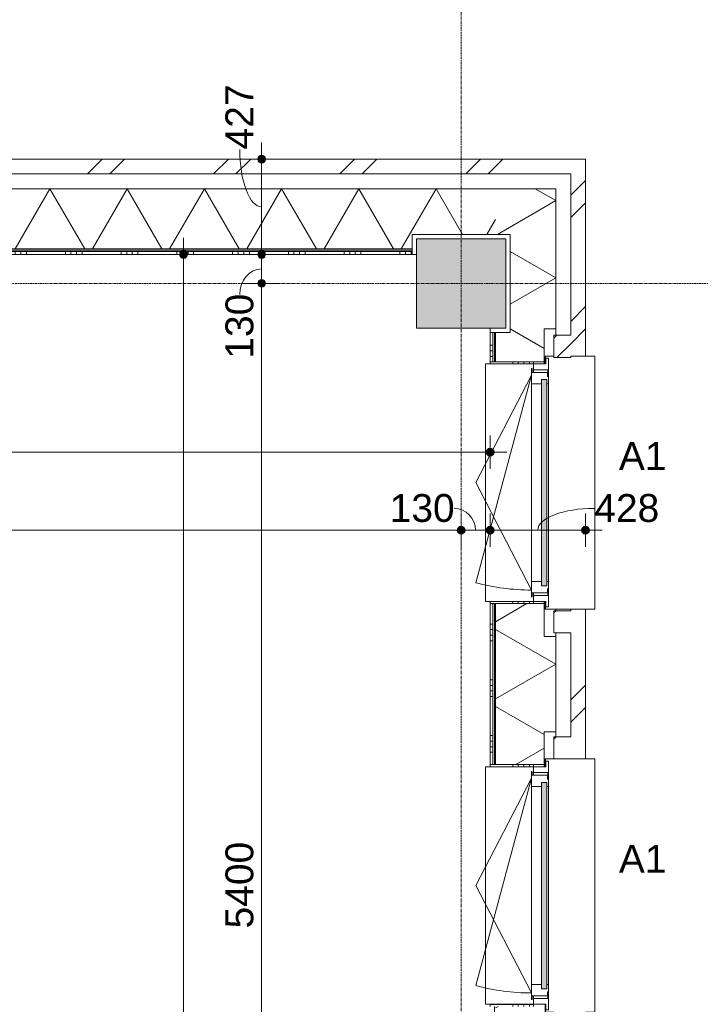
# Model space of a CAD drawing. Header units: millimetres. Extents: x 23523 to 72739, y 19604 to 59318.
# Tile 42 of 44: x 62848 to 65900, y 45367 to 49782. Entities that reach past the tile are written whole.
import ezdxf

# ---------------------------------------------------------------- set-up
doc = ezdxf.new("R2010")
doc.units = ezdxf.units.MM
doc.linetypes.add('stramien', pattern=[22.225, 12.7, -3.175, 3.175, -3.175])
doc.layers.add('00_Algemeen', color=7, linetype='Continuous', lineweight=9, true_color=0x00a600)
for name, color, linetype, lineweight in [('00_Algemeen-50', 7, 'Continuous', 9), ('05_Bouwplaatsvoorzieningen', 7, 'Continuous', 9), ('22_Metselwerk', 7, 'Continuous', 18), ('25_Metaalconstructiewerk', 7, 'Continuous', 9), ('30_Kozijnen-ramen-deuren', 7, 'Continuous', 9), ('42_Dekvloeren en vloersystemen', 7, 'Continuous', 9)]:
    doc.layers.add(name, color=color, linetype=linetype, lineweight=lineweight)
doc.styles.add('Arial', font='arial.ttf', dxfattribs={"height": 125})
doc.dimstyles.new('00_AEE_maatvoering_2_5mm', dxfattribs={"dimscale": 304.8, "dimtxt": 127.532425, "dimasz": 0.459318, "dimexe": 0.246063, "dimexo": 0.0625, "dimgap": 0, "dimtad": 1, "dimdec": 0, "dimzin": 0, "dimdsep": 46, "dimtxsty": 'Arial', "dimblk1": 'DOTSMALL', "dimblk2": 'DOTSMALL', "dimsah": 1, "dimcen": 0.09, "dimdle": 0.246063, "dimazin": 0, "dimtfac": 1, "dimtdec": 4, "dimtix": 1, "dimtmove": 0, "dimatfit": 3, "dimfxl": 0.246063, "dimfxlon": 1, "dimtvp": 1, "dimtolj": 1, "dimtzin": 0, "dimarcsym": 2})
doc.dimstyles.new('00_AEE_maatvoering_2_5mm_1', dxfattribs={"dimscale": 304.8, "dimtxt": 127.532425, "dimasz": 0.459318, "dimexe": 0.246063, "dimexo": 0.0625, "dimgap": 0, "dimtad": 1, "dimdec": 0, "dimzin": 0, "dimdsep": 46, "dimtxsty": 'Arial', "dimblk1": 'DOTSMALL', "dimblk2": 'DOTSMALL', "dimsah": 1, "dimcen": 0.09, "dimdle": 0.246063, "dimazin": 0, "dimtfac": 1, "dimtdec": 4, "dimtix": 1, "dimtmove": 1, "dimatfit": 3, "dimfxl": 0.246063, "dimfxlon": 1, "dimtvp": 1, "dimtolj": 1, "dimtzin": 0, "dimarcsym": 2})
pattern_1 = [(45, (-5172.46, -2e-13), (-282.8427, 282.8427), []), (45, (-5072.46, -3e-13), (-282.8427, 282.8427), [])]

# ---------------------------------------------------------------- blocks, each defined once
blk = doc.blocks.new('Direct Shape - 2410-10368 v1 - IFC-model constructie _zonder onderbouw_ _MM21228_-1202395-02 tweede verdieping - B')
at = {"layer": '25_Metaalconstructiewerk'}
blk.add_hatch(color=256, dxfattribs=at).paths.add_polyline_path([(200, -200), (200, 200), (-200, 200), (-200, -200)])
for p, q in [((200, 200), (-200, 200)), ((-200, 200), (-200, -200)), ((200, -200), (200, 200)), ((-200, -200), (200, -200))]:
    blk.add_line(p, q, dxfattribs=at)
blk = doc.blocks.new('Direct Shape - NLRS_28_SC_TLB_kolom vierkant prefab_gen_AT_kolom vierkant_gen_lxb 400x400_800324-1202436-02 tweede verdieping - B')
blk.add_blockref('Direct Shape - 2410-10368 v1 - IFC-model constructie _zonder onderbouw_ _MM21228_-1202395-02 tweede verdieping - B', (0, 0))
blk = doc.blocks.new('2410-10368 v1 - IFC-model constructie _zonder onderbouw_ _MM21228__ifc-1-02 tweede verdieping - B')
at = {"layer": '25_Metaalconstructiewerk', "lineweight": 9}
blk.add_blockref('Direct Shape - NLRS_28_SC_TLB_kolom vierkant prefab_gen_AT_kolom vierkant_gen_lxb 400x400_800324-1202436-02 tweede verdieping - B', (70200, 48600), dxfattribs=at)
blk = doc.blocks.new('31_AEE_kozijnen_KA1_CS77 - AEE_CS 77_Raam merk A1-V21-02 tweede verdieping - B')
at = {"layer": '30_Kozijnen-ramen-deuren', "true_color": 0xcccccc}
blk.add_hatch(color=254, dxfattribs=at).paths.add_polyline_path([(462.5, -207.3), (-462.5, -207.3), (-462.5, -231.3), (462.5, -231.3)])
at = {"layer": '30_Kozijnen-ramen-deuren'}
for p, q in [((-481.5, -199.5), (-557.5, -199.5)), ((-557.5, -199.5), (-557.5, -212.3)), ((-557.5, -212.3), (-532.5, -212.3)), ((-532.5, -212.3), (-532.5, -267.5)), ((-506.5, -203.3), (-481.5, -203.3)), ((-506.5, -267.5), (-506.5, -203.3)), ((-494.5, -203.8), (-494.5, -272.5)), ((-476.5, -203.8), (-494.5, -203.8)), ((-481.5, -199.5), (-476.5, -199.5)), ((-481.5, -203.3), (-481.5, -199.5)), ((-476.5, -203.3), (-481.5, -203.3)), ((-443.5, -199.5), (-476.5, -199.5)), ((-476.5, -199.5), (-476.5, -203.8)), ((-462.5, -231.3), (-462.5, -207.3)), ((-462.5, -231.3), (-462.5, -207.3)), ((-462.5, -207.3), (462.5, -207.3)), ((443.5, -199.5), (-443.5, -199.5)), ((-443.5, -207.3), (-443.5, -199.5)), ((443.5, -199.5), (443.5, -207.3)), ((476.5, -199.5), (443.5, -199.5)), ((462.5, -207.3), (462.5, -231.3)), ((462.5, -231.3), (462.5, -207.3)), ((476.5, -199.5), (481.5, -199.5)), ((476.5, -203.8), (476.5, -199.5)), ((481.5, -203.3), (476.5, -203.3)), ((494.5, -203.8), (476.5, -203.8)), ((481.5, -199.5), (481.5, -203.3)), ((557.5, -199.5), (481.5, -199.5)), ((481.5, -203.3), (506.5, -203.3)), ((494.5, -272.5), (494.5, -203.8)), ((506.5, -203.3), (506.5, -267.5)), ((532.5, -267.5), (532.5, -212.3)), ((532.5, -212.3), (557.5, -212.3)), ((557.5, -212.3), (557.5, -199.5)), ((462.5, -231.3), (-462.5, -231.3)), ((-443.5, -276.5), (-443.5, -231.3)), ((443.5, -231.3), (443.5, -276.5)), ((-532.5, -267.5), (-506.5, -267.5)), ((-494.5, -272.5), (-511.5, -272.5)), ((-511.5, -272.5), (-511.5, -276.5)), ((-511.5, -276.5), (-443.5, -276.5)), ((-494.5, -267.5), (-506.5, -267.5)), ((-481.5, -276.5), (0, -525.7)), ((-481.5, -276.5), (448.7, -525.7)), ((443.5, -276.5), (-443.5, -276.5)), ((0, -525.7), (481.5, -276.5)), ((443.5, -276.5), (511.5, -276.5)), ((506.5, -267.5), (494.5, -267.5)), ((511.5, -272.5), (494.5, -272.5)), ((506.5, -267.5), (532.5, -267.5)), ((511.5, -276.5), (511.5, -272.5))]:
    blk.add_line(p, q, dxfattribs=at)
blk.add_arc((-481.5, -276.5), 963, 345, 360, dxfattribs=at)
blk = doc.blocks.new('31_AEE_DAI_Dagkant_Interieur - Zonder Onderkant-V32-02 tweede verdieping - B')
at = {"layer": '05_Bouwplaatsvoorzieningen'}
h = blk.add_hatch(dxfattribs=at)
h.set_pattern_fill('FP_92', color=256, style=0, pattern_type=2)
h.set_pattern_definition([(180, (47706.5, -70691.5), (3e-14, -250), []), (180, (47706.5, -70666.5), (3e-14, -250), []), (180, (47706.5, -70641.5), (3e-14, -250), []), (180, (47706.5, -70616.5), (3e-14, -250), [])])
h.paths.add_polyline_path([(542.5, -267.5), (533, -267.5), (533, -461.5), (542.5, -461.5), (542.5, -338.9)])
h.paths.add_polyline_path([(-533, -267.5), (-542.5, -267.5), (-542.5, -461.5), (-533, -461.5), (-533, -338.9)])
for p, q in [((-533, -267.5), (-542.5, -267.5)), ((-533, -461.5), (-533, -267.5)), ((533, -267.5), (533, -461.5)), ((542.5, -267.5), (533, -267.5)), ((-542.5, -461.5), (-533, -461.5)), ((533, -461.5), (542.5, -461.5))]:
    blk.add_line(p, q, dxfattribs=at)
blk = doc.blocks.new('31_AEE_DAI_Dagkant_Interieur - Zonder Onderkant-V33-02 tweede verdieping - B')
at = {"layer": '05_Bouwplaatsvoorzieningen'}
h = blk.add_hatch(dxfattribs=at)
h.set_pattern_fill('FP_93', color=256, style=0, pattern_type=2)
h.set_pattern_definition([(180, (45900, -70691.5), (3e-14, -250), []), (180, (45900, -70666.5), (3e-14, -250), []), (180, (45900, -70641.5), (3e-14, -250), []), (180, (45900, -70616.5), (3e-14, -250), [])])
h.paths.add_polyline_path([(542.5, -267.5), (533, -267.5), (533, -461.5), (542.5, -461.5), (542.5, -338.9)])
h.paths.add_polyline_path([(-533, -267.5), (-542.5, -267.5), (-542.5, -461.5), (-533, -461.5), (-533, -338.9)])
for p, q in [((-533, -267.5), (-542.5, -267.5)), ((-533, -461.5), (-533, -267.5)), ((533, -267.5), (533, -461.5)), ((542.5, -267.5), (533, -267.5)), ((-542.5, -461.5), (-533, -461.5)), ((533, -461.5), (542.5, -461.5))]:
    blk.add_line(p, q, dxfattribs=at)
blk = doc.blocks.new('42_AEE_VE_vensterbank - Standaard-V25-02 tweede verdieping - B')
at = {"layer": '05_Bouwplaatsvoorzieningen'}
for p, q in [((-532.5, -482.5), (-532.5, -267.5)), ((532.5, -267.5), (532.5, -482.5)), ((-532.5, -482.5), (532.5, -482.5))]:
    blk.add_line(p, q, dxfattribs=at)
blk = doc.blocks.new('21_AEE_WA_lekdorpel - 21_AEE_WA_lekdorpel-V64-02 tweede verdieping - B')
at = {"layer": '05_Bouwplaatsvoorzieningen'}
for p, q in [((-567.5, -34), (-567.5, 8)), ((-567.5, 8), (567.5, 8)), ((567.5, 8), (567.5, -34)), ((-567.5, -213), (-567.5, -176)), ((567.5, -176), (567.5, -213)), ((-567.5, -215), (-567.5, -213)), ((-532.5, -213), (-567.5, -213)), ((-532.5, -215), (-567.5, -215)), ((567.5, -213), (532.5, -213)), ((567.5, -215), (532.5, -215)), ((567.5, -213), (567.5, -215))]:
    blk.add_line(p, q, dxfattribs=at)
blk = doc.blocks.new('21_AEE_WA_lekdorpel - 21_AEE_WA_lekdorpel-V66-02 tweede verdieping - B')
at = {"layer": '05_Bouwplaatsvoorzieningen'}
for p, q in [((-567.5, -34), (-567.5, 8)), ((-567.5, 8), (567.5, 8)), ((567.5, 8), (567.5, -34)), ((567.5, -100), (567.5, -213)), ((-567.5, -213), (-567.5, -176)), ((-567.5, -215), (-567.5, -213)), ((-532.5, -213), (-567.5, -213)), ((-532.5, -215), (-567.5, -215)), ((567.5, -213), (532.5, -213)), ((567.5, -215), (532.5, -215)), ((567.5, -213), (567.5, -215))]:
    blk.add_line(p, q, dxfattribs=at)
blk = doc.blocks.new('DIMBLOCK32-02 tweede verdieping - B')
at = {"layer": '00_Algemeen-50', "transparency": 16777216}
h = blk.add_hatch(color=256, dxfattribs=at)
edge = h.paths.add_edge_path()
edge.add_arc((59477.5, 47843.2), 17.5, 0, 360)
h = blk.add_hatch(color=256, dxfattribs=at)
edge = h.paths.add_edge_path()
edge.add_arc((64957.5, 47843.2), 17.5, 0, 360)
for p, q in [((59477.5, 47843.2), (59477.5, 47918.2)), ((64957.5, 47843.2), (64957.5, 47918.2)), ((59477.5, 47843.2), (65032.5, 47843.2)), ((59477.5, 47843.2), (59477.5, 47768.2)), ((64957.5, 47843.2), (64957.5, 47768.2))]:
    blk.add_line(p, q, dxfattribs=at)
for centre in [(59477.5, 47843.2), (64957.5, 47843.2)]:
    blk.add_circle(centre, 17.5, dxfattribs=at)
at = {"layer": '00_Algemeen-50', "color": 0, "transparency": 16777216, "insert": (62025.3, 48005.5), "char_height": 125, "width": 461.471, "attachment_point": 1, "line_spacing_factor": 0.941778, "style": 'Arial'}
blk.add_mtext('5480', dxfattribs=at)
blk = doc.blocks.new('_DotSmall')
at = {"color": 0, "linetype": 'ByBlock', "const_width": 0.5}
blk.add_lwpolyline([(-0.0625, 0, 1), (0.0625, 0, 1)], format="xyb", close=True, dxfattribs=at)
blk = doc.blocks.new('DIMBLOCK33-02 tweede verdieping - B')
at = {"layer": '00_Algemeen-50', "transparency": 16777216}
h = blk.add_hatch(color=256, dxfattribs=at)
edge = h.paths.add_edge_path()
edge.add_arc((63582.6, 48730), 17.5, 0, 360)
h = blk.add_hatch(color=256, dxfattribs=at)
edge = h.paths.add_edge_path()
edge.add_arc((63582.6, 37850), 17.5, 0, 360)
for p, q in [((63582.6, 48805), (63582.6, 37850)), ((63582.6, 48730), (63507.6, 48730)), ((63582.6, 48730), (63657.6, 48730)), ((63582.6, 37850), (63507.6, 37850)), ((63582.6, 37850), (63657.6, 37850))]:
    blk.add_line(p, q, dxfattribs=at)
for centre in [(63582.6, 48730), (63582.6, 37850)]:
    blk.add_circle(centre, 17.5, dxfattribs=at)
at = {"layer": '00_Algemeen-50', "color": 0, "transparency": 16777216, "insert": (63420.3, 43049.7), "char_height": 125, "width": 576.839, "attachment_point": 1, "rotation": 90, "line_spacing_factor": 0.941778, "style": 'Arial'}
blk.add_mtext('10880', dxfattribs=at)
blk = doc.blocks.new('DIMBLOCK137-02 tweede verdieping - B')
at = {"layer": '00_Algemeen-50', "transparency": 16777216}
h = blk.add_hatch(color=256, dxfattribs=at)
edge = h.paths.add_edge_path()
edge.add_arc((59477.5, 47493.2), 17.5, 0, 360)
h = blk.add_hatch(color=256, dxfattribs=at)
edge = h.paths.add_edge_path()
edge.add_arc((64827.5, 47493.2), 17.5, 0, 360)
for p, q in [((59477.5, 47493.2), (59477.5, 47568.2)), ((64827.5, 47493.2), (64827.5, 47568.2)), ((59477.5, 47493.2), (64827.5, 47493.2)), ((59477.5, 47493.2), (59477.5, 47418.2)), ((64827.5, 47493.2), (64827.5, 47418.2))]:
    blk.add_line(p, q, dxfattribs=at)
for centre in [(59477.5, 47493.2), (64827.5, 47493.2)]:
    blk.add_circle(centre, 17.5, dxfattribs=at)
at = {"layer": '00_Algemeen-50', "color": 0, "transparency": 16777216, "insert": (61960.3, 47655.5), "char_height": 125, "width": 461.471, "attachment_point": 1, "line_spacing_factor": 0.941778, "style": 'Arial'}
blk.add_mtext('5350', dxfattribs=at)
blk = doc.blocks.new('DIMBLOCK138-02 tweede verdieping - B')
at = {"layer": '00_Algemeen-50', "transparency": 16777216}
h = blk.add_hatch(color=256, dxfattribs=at)
edge = h.paths.add_edge_path()
edge.add_arc((64827.5, 47493.2), 17.5, 0, 360)
h = blk.add_hatch(color=256, dxfattribs=at)
edge = h.paths.add_edge_path()
edge.add_arc((64957.5, 47493.2), 17.5, 0, 360)
for p, q in [((64827.5, 47493.2), (64827.5, 47568.2)), ((64957.5, 47493.2), (64957.5, 47568.2)), ((64827.5, 47493.2), (64957.5, 47493.2)), ((64827.5, 47493.2), (64827.5, 47418.2)), ((64957.5, 47493.2), (64957.5, 47418.2))]:
    blk.add_line(p, q, dxfattribs=at)
for centre in [(64827.5, 47493.2), (64957.5, 47493.2)]:
    blk.add_circle(centre, 17.5, dxfattribs=at)
blk.add_ellipse((64795.6, 47493.2), major_axis=(0, 98.1), ratio=0.98871, start_param=4.712389, end_param=6.283185, dxfattribs=at)
at = {"layer": '00_Algemeen-50', "color": 0, "transparency": 16777216, "insert": (64507.1, 47655.5), "char_height": 125, "width": 346.103, "attachment_point": 1, "line_spacing_factor": 0.941778, "style": 'Arial'}
blk.add_mtext('130', dxfattribs=at)
blk = doc.blocks.new('DIMBLOCK139-02 tweede verdieping - B')
at = {"layer": '00_Algemeen-50', "transparency": 16777216}
h = blk.add_hatch(color=256, dxfattribs=at)
edge = h.paths.add_edge_path()
edge.add_arc((64957.5, 47493.2), 17.5, 0, 360)
h = blk.add_hatch(color=256, dxfattribs=at)
edge = h.paths.add_edge_path()
edge.add_arc((65385, 47493.2), 17.5, 0, 360)
for p, q in [((64957.5, 47493.2), (64957.5, 47568.2)), ((65385, 47493.2), (65385, 47568.2)), ((64957.5, 47493.2), (65460, 47493.2)), ((64957.5, 47493.2), (64957.5, 47418.2)), ((65385, 47493.2), (65385, 47418.2))]:
    blk.add_line(p, q, dxfattribs=at)
for centre in [(64957.5, 47493.2), (65385, 47493.2)]:
    blk.add_circle(centre, 17.5, dxfattribs=at)
blk.add_ellipse((65424.7, 47493.2), major_axis=(253.4, 0), ratio=0.387133, start_param=1.570796, end_param=3.141593, dxfattribs=at)
at = {"layer": '00_Algemeen-50', "color": 0, "transparency": 16777216, "insert": (65424.7, 47655.5), "char_height": 125, "width": 346.103, "attachment_point": 1, "line_spacing_factor": 0.941778, "style": 'Arial'}
blk.add_mtext('428', dxfattribs=at)
blk = doc.blocks.new('DIMBLOCK149-02 tweede verdieping - B')
at = {"layer": '00_Algemeen-50', "transparency": 16777216}
h = blk.add_hatch(color=256, dxfattribs=at)
edge = h.paths.add_edge_path()
edge.add_arc((63932.6, 48600), 17.5, 0, 360)
h = blk.add_hatch(color=256, dxfattribs=at)
edge = h.paths.add_edge_path()
edge.add_arc((63932.6, 43200), 17.5, 0, 360)
for p, q in [((63932.6, 48600), (63857.6, 48600)), ((63932.6, 43200), (63932.6, 48600)), ((63932.6, 48600), (64007.6, 48600)), ((63932.6, 43200), (63857.6, 43200)), ((63932.6, 43200), (64007.6, 43200))]:
    blk.add_line(p, q, dxfattribs=at)
for centre in [(63932.6, 48600), (63932.6, 43200)]:
    blk.add_circle(centre, 17.5, dxfattribs=at)
at = {"layer": '00_Algemeen-50', "color": 0, "transparency": 16777216, "insert": (63770.3, 45707.7), "char_height": 125, "width": 461.471, "attachment_point": 1, "rotation": 90, "line_spacing_factor": 0.941778, "style": 'Arial'}
blk.add_mtext('5400', dxfattribs=at)
blk = doc.blocks.new('DIMBLOCK150-02 tweede verdieping - B')
at = {"layer": '00_Algemeen-50', "transparency": 16777216}
h = blk.add_hatch(color=256, dxfattribs=at)
edge = h.paths.add_edge_path()
edge.add_arc((63932.6, 48730), 17.5, 0, 360)
h = blk.add_hatch(color=256, dxfattribs=at)
edge = h.paths.add_edge_path()
edge.add_arc((63932.6, 48600), 17.5, 0, 360)
for p, q in [((63932.6, 48730), (63857.6, 48730)), ((63932.6, 48600), (63932.6, 48730)), ((63932.6, 48730), (64007.6, 48730)), ((63932.6, 48600), (63857.6, 48600)), ((63932.6, 48600), (64007.6, 48600))]:
    blk.add_line(p, q, dxfattribs=at)
for centre in [(63932.6, 48730), (63932.6, 48600)]:
    blk.add_circle(centre, 17.5, dxfattribs=at)
blk.add_ellipse((63932.6, 48550.9), major_axis=(0, 114.1), ratio=0.859893, start_param=0, end_param=1.570796, dxfattribs=at)
at = {"layer": '00_Algemeen-50', "color": 0, "transparency": 16777216, "insert": (63770.3, 48262.5), "char_height": 125, "width": 346.103, "attachment_point": 1, "rotation": 90, "line_spacing_factor": 0.941778, "style": 'Arial'}
blk.add_mtext('130', dxfattribs=at)
blk = doc.blocks.new('DIMBLOCK151-02 tweede verdieping - B')
at = {"layer": '00_Algemeen-50', "transparency": 16777216}
h = blk.add_hatch(color=256, dxfattribs=at)
edge = h.paths.add_edge_path()
edge.add_arc((63932.6, 49157), 17.5, 0, 360)
h = blk.add_hatch(color=256, dxfattribs=at)
edge = h.paths.add_edge_path()
edge.add_arc((63932.6, 48730), 17.5, 0, 360)
for p, q in [((63932.6, 48730), (63932.6, 49232)), ((63932.6, 49157), (63857.6, 49157)), ((63932.6, 49157), (64007.6, 49157)), ((63932.6, 48730), (63857.6, 48730)), ((63932.6, 48730), (64007.6, 48730))]:
    blk.add_line(p, q, dxfattribs=at)
for centre in [(63932.6, 49157), (63932.6, 48730)]:
    blk.add_circle(centre, 17.5, dxfattribs=at)
blk.add_ellipse((63932.6, 49200.7), major_axis=(0, 257.2), ratio=0.381496, start_param=1.570796, end_param=3.141593, dxfattribs=at)
at = {"layer": '00_Algemeen-50', "color": 0, "transparency": 16777216, "insert": (63770.3, 49200.7), "char_height": 125, "width": 346.103, "attachment_point": 1, "rotation": 90, "line_spacing_factor": 0.941778, "style": 'Arial'}
blk.add_mtext('427', dxfattribs=at)

msp = doc.modelspace()

# ---------------------------------------------------------------- hatches: boundary and pattern name
at = {"layer": '22_Metselwerk', "lineweight": 9}
h = msp.add_hatch(dxfattribs=at)
h.set_pattern_fill('FP_81', color=256, angle=45, style=0, pattern_type=2)
h.set_pattern_definition([(45, (-5172.46, -1e-13), (-282.8427, 282.8427), []), (45, (-5072.46, -2e-13), (-282.8427, 282.8427), [])])
h.paths.add_polyline_path([(37941.2, 49091), (38160, 49091.5), (38160, 49157), (37935, 49157), (37935, 49091)])
h.paths.add_polyline_path([(39417.5, 49091), (39960, 49091.5), (39960, 49157), (39295, 49157), (39295, 49091.5), (39417.5, 49091.5)])
h.paths.add_polyline_path([(41217.5, 49091), (41760, 49091.5), (41760, 49157), (41095, 49157), (41095, 49091.5), (41217.5, 49091.5)])
h.paths.add_polyline_path([(43017.5, 49091), (43560, 49091.5), (43560, 49157), (42895, 49157), (42895, 49091.5), (43017.5, 49091.5)])
h.paths.add_polyline_path([(44817.5, 49091), (45360, 49091.5), (45360, 49157), (44695, 49157), (44695, 49091.5), (44817.5, 49091.5)])
h.paths.add_polyline_path([(46617.5, 49091), (47160, 49091.5), (47160, 49157), (46495, 49157), (46495, 49091.5), (46617.5, 49091.5)])
h.paths.add_polyline_path([(48417.5, 49091), (48960, 49091.5), (48960, 49157), (48295, 49157), (48295, 49091.5), (48417.5, 49091.5)])
h.paths.add_polyline_path([(50217.5, 49091), (50760, 49091.5), (50760, 49157), (50095, 49157), (50095, 49091.5), (50217.5, 49091.5)])
h.paths.add_polyline_path([(52017.5, 49091), (52560, 49091.5), (52560, 49157), (51895, 49157), (51895, 49091.5), (52017.5, 49091.5)])
h.paths.add_polyline_path([(53817.5, 49091), (54360, 49091.5), (54360, 49157), (53695, 49157), (53695, 49091.5), (53817.5, 49091.5)])
h.paths.add_polyline_path([(55617.5, 49091), (56160, 49091.5), (56160, 49157), (55495, 49157), (55495, 49091.5), (55617.5, 49091.5)])
h.paths.add_polyline_path([(57417.5, 49091), (57960, 49091.5), (57960, 49157), (57295, 49157), (57295, 49091.5), (57417.5, 49091.5)])
h.paths.add_polyline_path([(59217.5, 49091), (59760, 49091.5), (59760, 49157), (59095, 49157), (59095, 49091.5), (59217.5, 49091.5)])
h.paths.add_polyline_path([(61017.5, 49091), (65319, 49091), (65319, 49157), (60895, 49157), (60895, 49091.5), (61017.5, 49091.5)])
h = msp.add_hatch(dxfattribs=at)
h.set_pattern_fill('FP_77', color=256, angle=45, style=0, pattern_type=2)
h.set_pattern_definition(pattern_1)
h.paths.add_polyline_path([(65385, 26667.5), (65385, 27332.5), (65319, 27332.5), (65319, 26667.5)])
h.paths.add_polyline_path([(65385, 28467.5), (65385, 29132.5), (65319, 29132.5), (65319, 28467.5)])
h.paths.add_polyline_path([(65385, 30267.5), (65385, 30932.5), (65319, 30932.5), (65319, 30267.5)])
h.paths.add_polyline_path([(65385, 32067.5), (65385, 32732.5), (65319, 32732.5), (65319, 32067.5)])
h.paths.add_polyline_path([(65385, 33867.5), (65385, 34532.5), (65319, 34532.5), (65319, 33867.5)])
h.paths.add_polyline_path([(65385, 35667.5), (65385, 36332.5), (65319, 36332.5), (65319, 35667.5)])
h.paths.add_polyline_path([(65385, 37467.5), (65385, 38132.5), (65319, 38132.5), (65319, 37467.5)])
h.paths.add_polyline_path([(65385, 39267.5), (65385, 39932.5), (65319, 39932.5), (65319, 39267.5)])
h.paths.add_polyline_path([(65385, 41067.5), (65385, 41732.5), (65319, 41732.5), (65319, 41067.5)])
h.paths.add_polyline_path([(65385, 42867.5), (65385, 43532.5), (65319, 43532.5), (65319, 42867.5)])
h.paths.add_polyline_path([(65385, 44667.5), (65385, 45332.5), (65319, 45332.5), (65319, 44667.5)])
h.paths.add_polyline_path([(65385, 46467.5), (65385, 47139), (65319, 47139), (65319, 46467.5)])
h.paths.add_polyline_path([(65385, 48274), (65385, 49157), (65319, 49157), (65319, 48274)])
h = msp.add_hatch(dxfattribs=at)
h.set_pattern_fill('FP_78', color=256, angle=60, style=0, pattern_type=2)
h.set_pattern_definition([(240, (29727.54, 49024.5), (259.8076, -150), []), (300, (29727.54, 49024.5), (259.8076, 150), [])])
h.paths.add_polyline_path([(26462.7, 48754.5), (26897.5, 48754.5), (26897.5, 48820), (27157.5, 48820), (27157.5, 48754.5), (28587.5, 48754.5), (28587.5, 48820), (28839.9, 48820), (28839.9, 49024.5), (26462.7, 49024.5), (26462.7, 48885)])
h.paths.add_polyline_path([(28847.5, 48754.5), (28874.9, 48754.5), (28874.9, 48757.5), (28847.5, 48757.5)])
h.paths.add_polyline_path([(32114.9, 48754.5), (32297.5, 48754.5), (32297.5, 48820), (32557.5, 48820), (32557.5, 48754.5), (32774.5, 48754.5), (32774.5, 48757.5), (32739.5, 48757.5), (32739.5, 49024.5), (32150, 49024.5), (32150, 48757.5), (32114.9, 48757.5)])
h.paths.add_polyline_path([(34694.5, 48754.5), (34997.5, 48754.5), (34997.5, 48820), (35257.5, 48820), (35257.5, 48754.5), (35354.6, 48754.5), (35354.6, 48757.5), (35319.6, 48757.5), (35319.6, 49024.5), (34729.5, 49024.5), (34729.5, 48757.5), (34694.5, 48757.5)])
h.paths.add_polyline_path([(37274.6, 48754.5), (37607.5, 48754.5), (37607.5, 48820), (38047.5, 48820), (38047.5, 48754.5), (38185, 48754.5), (38185, 48972.5), (38037.5, 48972.5), (38037.5, 49024.5), (37309.6, 49024.5), (37309.6, 48757.5), (37274.6, 48757.5)])
h.paths.add_polyline_path([(39270, 48754.5), (39985, 48754.5), (39985, 48972.5), (39837.5, 48972.5), (39837.5, 49024.5), (39417.5, 49024.5), (39417.5, 48972.5), (39270, 48972.5), (39270, 48885)])
h.paths.add_polyline_path([(41070, 48754.5), (41785, 48754.5), (41785, 48972.5), (41637.5, 48972.5), (41637.5, 49024.5), (41217.5, 49024.5), (41217.5, 48972.5), (41070, 48972.5), (41070, 48885)])
h.paths.add_polyline_path([(43007.5, 48754.5), (43007.5, 48820), (43447.5, 48820), (43447.5, 48754.5), (43585, 48754.5), (43585, 48972.5), (43437.5, 48972.5), (43437.5, 49024.5), (43017.5, 49024.5), (43017.5, 48972.5), (42870, 48972.5), (42870, 48754.5)])
h.paths.add_polyline_path([(44670, 48754.5), (45385, 48754.5), (45385, 48972.5), (45237.5, 48972.5), (45237.5, 49024.5), (44817.5, 49024.5), (44817.5, 48972.5), (44670, 48972.5), (44670, 48885)])
h.paths.add_polyline_path([(46470, 48754.5), (47185, 48754.5), (47185, 48972.5), (47037.5, 48972.5), (47037.5, 49024.5), (46617.5, 49024.5), (46617.5, 48972.5), (46470, 48972.5), (46470, 48885)])
h.paths.add_polyline_path([(48270, 48754.5), (48407.5, 48754.5), (48407.5, 48820), (48847.5, 48820), (48847.5, 48754.5), (48985, 48754.5), (48985, 48972.5), (48837.5, 48972.5), (48837.5, 49024.5), (48417.5, 49024.5), (48417.5, 48972.5), (48270, 48972.5), (48270, 48885)])
h.paths.add_polyline_path([(50070, 48754.5), (50785, 48754.5), (50785, 48972.5), (50637.5, 48972.5), (50637.5, 49024.5), (50217.5, 49024.5), (50217.5, 48972.5), (50070, 48972.5), (50070, 48885)])
h.paths.add_polyline_path([(51870, 48754.5), (52585, 48754.5), (52585, 48972.5), (52437.5, 48972.5), (52437.5, 49024.5), (52017.5, 49024.5), (52017.5, 48972.5), (51870, 48972.5), (51870, 48885)])
h.paths.add_polyline_path([(53670, 48754.5), (53807.5, 48754.5), (53807.5, 48820), (54247.5, 48820), (54247.5, 48754.5), (54385, 48754.5), (54385, 48972.5), (54237.5, 48972.5), (54237.5, 49024.5), (53817.5, 49024.5), (53817.5, 48972.5), (53670, 48972.5), (53670, 48885)])
h.paths.add_polyline_path([(55470, 48754.5), (56185, 48754.5), (56185, 48972.5), (56037.5, 48972.5), (56037.5, 49024.5), (55617.5, 49024.5), (55617.5, 48972.5), (55470, 48972.5), (55470, 48885)])
h.paths.add_polyline_path([(57270, 48754.5), (57985, 48754.5), (57985, 48972.5), (57837.5, 48972.5), (57837.5, 49024.5), (57417.5, 49024.5), (57417.5, 48972.5), (57270, 48972.5), (57270, 48885)])
h.paths.add_polyline_path([(59070, 48754.5), (59207.5, 48754.5), (59207.5, 48820), (59647.5, 48820), (59647.5, 48754.5), (59785, 48754.5), (59784.8, 48972.5), (59637.5, 48972.5), (59637.5, 49024.5), (59217.5, 49024.5), (59217.5, 48972.5), (59070, 48972.5), (59070, 48885)])
h.paths.add_polyline_path([(60870, 48754.5), (64607.5, 48754.5), (64607.5, 48820), (64982, 48820), (64982, 49024.5), (61017.5, 49024.5), (61017.5, 48972.5), (60870, 48972.5), (60870, 48885)])
h = msp.add_hatch(dxfattribs=at)
h.set_pattern_fill('FP_75', color=256, angle=60, style=0, pattern_type=2)
h.set_pattern_definition([(150, (65252.04, 27147.25), (-150, -259.8076), []), (210, (65252.04, 27147.25), (150, -259.8076), [])])
h.paths.add_polyline_path([(65200, 26642.5), (65200, 26790), (65252, 26790), (65252, 27210), (65200, 27210), (65200, 27357.5), (64982, 27357.5), (64982, 27220), (65047.5, 27220), (65047.5, 26780), (64982, 26780), (64982, 26642.5), (65080.2, 26642.5)])
h.paths.add_polyline_path([(65200, 28442.5), (65200, 28590), (65252, 28590), (65252, 29010), (65200, 29010), (65200, 29157.5), (64982, 29157.5), (64982, 28442.5), (65080.2, 28442.5)])
h.paths.add_polyline_path([(65200, 30242.5), (65200, 30390), (65252, 30390), (65252, 30810), (65200, 30810), (65200, 30957.5), (64982, 30957.5), (64982, 30242.5)])
h.paths.add_polyline_path([(65200, 32042.5), (65200, 32190), (65252, 32190), (65252, 32610), (65200, 32610), (65200, 32757.5), (64982, 32757.5), (64982, 32620), (65047.5, 32620), (65047.5, 32180), (64982, 32180), (64982, 32042.5), (65080.2, 32042.5)])
h.paths.add_polyline_path([(65200, 33842.5), (65200, 33990), (65252, 33990), (65252, 34410), (65200, 34410), (65200, 34557.5), (64982, 34557.5), (64982, 33842.5)])
h.paths.add_polyline_path([(65200, 35642.5), (65200, 35790), (65252, 35790), (65252, 36210), (65200, 36210), (65200, 36357.5), (64982, 36357.5), (64982, 35642.5), (65080.2, 35642.5)])
h.paths.add_polyline_path([(65200, 37442.5), (65200, 37590), (65252, 37590), (65252, 38010), (65200, 38010), (65200, 38157.5), (64982, 38157.5), (64982, 38020), (65047.5, 38020), (65047.5, 37580), (64982, 37580), (64982, 37442.5), (65080.2, 37442.5)])
h.paths.add_polyline_path([(65200, 39242.5), (65200, 39390), (65252, 39390), (65252, 39810), (65200, 39810), (65200, 39957.5), (64982, 39957.5), (64982, 39242.5)])
h.paths.add_polyline_path([(65200, 41042.5), (65200, 41190), (65252, 41190), (65252, 41610), (65200, 41610), (65200, 41757.5), (64982, 41757.5), (64982, 41042.5), (65080.2, 41042.5)])
h.paths.add_polyline_path([(65200, 42842.5), (65200, 42990), (65252, 42990), (65252, 43410), (65200, 43410), (65200, 43557.5), (64982, 43557.5), (64982, 43420), (65047.5, 43420), (65047.5, 42980), (64982, 42980), (64982, 42842.5), (65080.2, 42842.5)])
h.paths.add_polyline_path([(65200, 44642.5), (65200, 44790), (65252, 44790), (65252, 45210), (65200, 45210), (65200, 45357.5), (64982, 45357.5), (64982, 44642.5), (65080.2, 44642.5)])
h.paths.add_polyline_path([(65200, 46442.5), (65200, 46590), (65252, 46590), (65252, 47016.5), (65200, 47016.5), (65200, 47164), (64982, 47164), (64982, 46442.5), (65080.2, 46442.5)])
h.paths.add_polyline_path([(65200, 48249), (65200, 48396.5), (65252, 48396.5), (65252, 49024.5), (64982, 49024.5), (64982, 48820), (65047.5, 48820), (65047.5, 48380), (64982, 48380), (64982, 48249), (65080.2, 48249)])
h = msp.add_hatch(dxfattribs=at)
h.set_pattern_fill('FP_80', color=256, style=0, pattern_type=2)
h.set_pattern_definition([(180, (29727.544, 49024.5), (-1e-13, -25), [])])
h.paths.add_polyline_path([(26462.7, 48742.5), (26897.5, 48742.5), (26897.5, 48754.5), (26462.7, 48754.5)])
h.paths.add_polyline_path([(27157.5, 48742.5), (28587.5, 48742.5), (28587.5, 48754.5), (27157.5, 48754.5)])
h.paths.add_polyline_path([(28874.9, 48742.5), (28874.9, 48754.5), (28847.5, 48754.5), (28847.5, 48742.5)])
h.paths.add_polyline_path([(32114.9, 48742.5), (32202.5, 48742.5), (32202.5, 48754.5), (32114.9, 48754.5)])
h.paths.add_polyline_path([(32297.5, 48742.5), (32297.5, 48754.5), (32252.5, 48754.5), (32252.5, 48742.5)])
h.paths.add_polyline_path([(32557.5, 48742.5), (32774.5, 48742.5), (32774.5, 48754.5), (32557.5, 48754.5)])
h.paths.add_polyline_path([(34694.5, 48742.5), (34997.5, 48742.5), (34997.5, 48754.5), (34694.5, 48754.5)])
h.paths.add_polyline_path([(35354.6, 48742.5), (35354.6, 48754.5), (35257.5, 48754.5), (35257.5, 48742.5), (35293.5, 48742.5)])
h.paths.add_polyline_path([(37274.6, 48742.5), (37607.5, 48742.5), (37607.5, 48754.5), (37274.6, 48754.5)])
h.paths.add_polyline_path([(38047.5, 48742.5), (38185, 48742.5), (38185, 48754.5), (38047.5, 48754.5)])
h.paths.add_polyline_path([(39270, 48742.5), (39985, 48742.5), (39985, 48754.5), (39270, 48754.5)])
h.paths.add_polyline_path([(41070, 48742.5), (41785, 48742.5), (41785, 48754.5), (41070, 48754.5)])
h.paths.add_polyline_path([(42870, 48742.5), (43007.5, 48742.5), (43007.5, 48754.5), (42870, 48754.5)])
h.paths.add_polyline_path([(43447.5, 48742.5), (43585, 48742.5), (43585, 48754.5), (43447.5, 48754.5)])
h.paths.add_polyline_path([(44670, 48742.5), (45385, 48742.5), (45385, 48754.5), (44670, 48754.5)])
h.paths.add_polyline_path([(46470, 48742.5), (47185, 48742.5), (47185, 48754.5), (46470, 48754.5)])
h.paths.add_polyline_path([(48407.5, 48742.5), (48407.5, 48754.5), (48270, 48754.5), (48270, 48742.5)])
h.paths.add_polyline_path([(48847.5, 48742.5), (48985, 48742.5), (48985, 48754.5), (48847.5, 48754.5)])
h.paths.add_polyline_path([(50070, 48742.5), (50785, 48742.5), (50785, 48754.5), (50070, 48754.5)])
h.paths.add_polyline_path([(51870, 48742.5), (52585, 48742.5), (52585, 48754.5), (51870, 48754.5)])
h.paths.add_polyline_path([(53670, 48742.5), (53807.5, 48742.5), (53807.5, 48754.5), (53670, 48754.5)])
h.paths.add_polyline_path([(54247.5, 48742.5), (54385, 48742.5), (54385, 48754.5), (54247.5, 48754.5)])
h.paths.add_polyline_path([(55470, 48742.5), (56185, 48742.5), (56185, 48754.5), (55470, 48754.5)])
h.paths.add_polyline_path([(57270, 48742.5), (57985, 48742.5), (57985, 48754.5), (57270, 48754.5)])
h.paths.add_polyline_path([(59070, 48742.5), (59207.5, 48742.5), (59207.5, 48754.5), (59070, 48754.5)])
h.paths.add_polyline_path([(59647.5, 48742.5), (59785, 48742.5), (59785, 48754.5), (59647.5, 48754.5)])
h.paths.add_polyline_path([(60870, 48742.5), (64607.5, 48742.5), (64607.5, 48754.5), (60870, 48754.5)])
h = msp.add_hatch(dxfattribs=at)
h.set_pattern_fill('FP_79', color=256, angle=90, style=0, pattern_type=2)
h.set_pattern_definition([(270, (29627.54, 49024.5), (250, -1e-12), []), (270, (29602.54, 49024.5), (250, -1e-12), []), (270, (29577.54, 49024.5), (250, -1e-12), []), (270, (29552.54, 49024.5), (250, -1e-12), [])])
h.paths.add_polyline_path([(26462.7, 48730), (26897.5, 48730), (26897.5, 48742.5), (26462.7, 48742.5)])
h.paths.add_polyline_path([(27157.5, 48730), (28587.5, 48730), (28587.5, 48742.5), (27157.5, 48742.5)])
h.paths.add_polyline_path([(28847.5, 48730), (28874.9, 48730), (28874.9, 48742.5), (28847.5, 48742.5)])
h.paths.add_polyline_path([(32177.5, 48730), (32202.5, 48730), (32202.5, 48742.5), (32114.9, 48742.5), (32114.9, 48730)])
h.paths.add_polyline_path([(32297.5, 48730), (32297.5, 48742.5), (32252.5, 48742.5), (32252.5, 48730), (32277.5, 48730)])
h.paths.add_polyline_path([(32557.5, 48730), (32774.5, 48730), (32774.5, 48742.5), (32557.5, 48742.5)])
h.paths.add_polyline_path([(34694.5, 48730), (34997.5, 48730), (34997.5, 48742.5), (34694.5, 48742.5)])
h.paths.add_polyline_path([(35257.5, 48730), (35354.6, 48730), (35354.6, 48742.5), (35257.5, 48742.5)])
h.paths.add_polyline_path([(37274.6, 48730), (37607.5, 48730), (37607.5, 48742.5), (37274.6, 48742.5)])
h.paths.add_polyline_path([(38047.5, 48730), (38185, 48730), (38185, 48742.5), (38047.5, 48742.5)])
h.paths.add_polyline_path([(39270, 48730), (39985, 48730), (39985, 48742.5), (39270, 48742.5)])
h.paths.add_polyline_path([(41070, 48730), (41785, 48730), (41785, 48742.5), (41070, 48742.5)])
h.paths.add_polyline_path([(43007.5, 48730), (43007.5, 48742.5), (42870, 48742.5), (42870, 48730)])
h.paths.add_polyline_path([(43447.5, 48730), (43585, 48730), (43585, 48742.5), (43447.5, 48742.5)])
h.paths.add_polyline_path([(44670, 48730), (45385, 48730), (45385, 48742.5), (44670, 48742.5)])
h.paths.add_polyline_path([(46470, 48730), (47185, 48730), (47185, 48742.5), (46470, 48742.5)])
h.paths.add_polyline_path([(48407.5, 48730), (48407.5, 48742.5), (48270, 48742.5), (48270, 48730)])
h.paths.add_polyline_path([(48847.5, 48730), (48985, 48730), (48985, 48742.5), (48847.5, 48742.5)])
h.paths.add_polyline_path([(50070, 48730), (50785, 48730), (50785, 48742.5), (50070, 48742.5)])
h.paths.add_polyline_path([(51870, 48730), (52585, 48730), (52585, 48742.5), (51870, 48742.5)])
h.paths.add_polyline_path([(53670, 48730), (53807.5, 48730), (53807.5, 48742.5), (53670, 48742.5)])
h.paths.add_polyline_path([(54247.5, 48730), (54385, 48730), (54385, 48742.5), (54247.5, 48742.5)])
h.paths.add_polyline_path([(55470, 48730), (56185, 48730), (56185, 48742.5), (55470, 48742.5)])
h.paths.add_polyline_path([(57270, 48730), (57985, 48730), (57985, 48742.5), (57270, 48742.5)])
h.paths.add_polyline_path([(59070, 48730), (59207.5, 48730), (59207.5, 48742.5), (59070, 48742.5)])
h.paths.add_polyline_path([(59785, 48730), (59785, 48742.5), (59647.5, 48742.5), (59647.5, 48730)])
h.paths.add_polyline_path([(60870, 48730), (64607.5, 48730), (64607.5, 48742.5), (60870, 48742.5)])
h = msp.add_hatch(dxfattribs=at)
h.set_pattern_fill('FP_74', color=256, angle=90, style=0, pattern_type=2)
h.set_pattern_definition([(180, (65252.04, 27247.25), (1e-12, -250), []), (180, (65252.04, 27272.25), (1e-12, -250), []), (180, (65252.04, 27297.25), (1e-12, -250), []), (180, (65252.04, 27322.25), (1e-12, -250), [])])
h.paths.add_polyline_path([(64970, 26642.5), (64970, 26780), (64957.5, 26780), (64957.5, 26642.5)])
h.paths.add_polyline_path([(64957.5, 27220), (64970, 27220), (64970, 27357.5), (64957.5, 27357.5)])
h.paths.add_polyline_path([(64970, 28442.5), (64970, 29157.5), (64957.5, 29157.5), (64957.5, 28442.5)])
h.paths.add_polyline_path([(64970, 30242.5), (64970, 30957.5), (64957.5, 30957.5), (64957.5, 30242.5)])
h.paths.add_polyline_path([(64970, 32042.5), (64970, 32180), (64957.5, 32180), (64957.5, 32042.5)])
h.paths.add_polyline_path([(64957.5, 32620), (64970, 32620), (64970, 32757.5), (64957.5, 32757.5)])
h.paths.add_polyline_path([(64970, 33842.5), (64970, 34557.5), (64957.5, 34557.5), (64957.5, 33842.5)])
h.paths.add_polyline_path([(64970, 35642.5), (64970, 36357.5), (64957.5, 36357.5), (64957.5, 35642.5)])
h.paths.add_polyline_path([(64970, 37442.5), (64970, 37580), (64957.5, 37580), (64957.5, 37442.5)])
h.paths.add_polyline_path([(64970, 38020), (64970, 38157.5), (64957.5, 38157.5), (64957.5, 38020)])
h.paths.add_polyline_path([(64970, 39242.5), (64970, 39957.5), (64957.5, 39957.5), (64957.5, 39242.5)])
h.paths.add_polyline_path([(64970, 41042.5), (64970, 41757.5), (64957.5, 41757.5), (64957.5, 41042.5)])
h.paths.add_polyline_path([(64970, 42842.5), (64970, 42980), (64957.5, 42980), (64957.5, 42842.5)])
h.paths.add_polyline_path([(64957.5, 43420), (64970, 43420), (64970, 43557.5), (64957.5, 43557.5)])
h.paths.add_polyline_path([(64970, 44642.5), (64970, 45357.5), (64957.5, 45357.5), (64957.5, 44642.5)])
h.paths.add_polyline_path([(64970, 46442.5), (64970, 47164), (64957.5, 47164), (64957.5, 46442.5)])
h.paths.add_polyline_path([(64970, 48249), (64970, 48380), (64957.5, 48380), (64957.5, 48249)])
h = msp.add_hatch(dxfattribs=at)
h.set_pattern_fill('FP_76', color=256, style=0, pattern_type=2)
h.set_pattern_definition([(90, (65252.044, 27147.25), (-25, -1e-13), [])])
h.paths.add_polyline_path([(64982, 26642.5), (64982, 26780), (64970, 26780), (64970, 26642.5)])
h.paths.add_polyline_path([(64982, 27220), (64982, 27357.5), (64970, 27357.5), (64970, 27220)])
h.paths.add_polyline_path([(64982, 28442.5), (64982, 29157.5), (64970, 29157.5), (64970, 28442.5)])
h.paths.add_polyline_path([(64982, 30242.5), (64982, 30957.5), (64970, 30957.5), (64970, 30242.5)])
h.paths.add_polyline_path([(64982, 32042.5), (64982, 32180), (64970, 32180), (64970, 32042.5)])
h.paths.add_polyline_path([(64970, 32620), (64982, 32620), (64982, 32757.5), (64970, 32757.5)])
h.paths.add_polyline_path([(64982, 33842.5), (64982, 34557.5), (64970, 34557.5), (64970, 33842.5)])
h.paths.add_polyline_path([(64982, 35642.5), (64982, 36357.5), (64970, 36357.5), (64970, 35642.5)])
h.paths.add_polyline_path([(64982, 37442.5), (64982, 37580), (64970, 37580), (64970, 37442.5)])
h.paths.add_polyline_path([(64982, 38020), (64982, 38157.5), (64970, 38157.5), (64970, 38020)])
h.paths.add_polyline_path([(64982, 39242.5), (64982, 39957.5), (64970, 39957.5), (64970, 39242.5)])
h.paths.add_polyline_path([(64982, 41042.5), (64982, 41757.5), (64970, 41757.5), (64970, 41042.5)])
h.paths.add_polyline_path([(64982, 42842.5), (64982, 42980), (64970, 42980), (64970, 42842.5)])
h.paths.add_polyline_path([(64970, 43420), (64982, 43420), (64982, 43557.5), (64970, 43557.5)])
h.paths.add_polyline_path([(64982, 44642.5), (64982, 45357.5), (64970, 45357.5), (64970, 44642.5)])
h.paths.add_polyline_path([(64982, 46442.5), (64982, 47164), (64970, 47164), (64970, 46442.5)])
h.paths.add_polyline_path([(64982, 48249), (64982, 48380), (64970, 48380), (64970, 48249)])
h = msp.add_hatch(dxfattribs=at)
h.set_pattern_fill('FP_175', color=256, angle=45, style=0, pattern_type=2)
h.set_pattern_definition(pattern_1)
h.paths.add_polyline_path([(65319, 48267.5), (65319, 48367.5), (65243, 48367.5), (65243, 48267.5)])
h = msp.add_hatch(dxfattribs=at)
h.set_pattern_fill('FP_81', color=256, angle=45, style=0, pattern_type=2)
h.set_pattern_definition(pattern_1)
h.paths.add_polyline_path([(65319, 47032.5), (65319, 47132.5), (65243, 47132.5), (65243, 47032.5)])
h = msp.add_hatch(dxfattribs=at)
h.set_pattern_fill('FP_175', color=256, angle=45, style=0, pattern_type=2)
h.set_pattern_definition(pattern_1)
h.paths.add_polyline_path([(65319, 46467.5), (65319, 46567.5), (65243, 46567.5), (65243, 46467.5)])

# ---------------------------------------------------------------- linework, layer by layer
at = {"layer": '00_Algemeen', "color": 150, "linetype": 'stramien', "true_color": 0x0080ff}
for p, q in [((64827.5, 20667.9), (64827.5, 59018.3)), ((72439, 48600), (23823.4, 48600))]:
    msp.add_line(p, q, dxfattribs=at)
at = {"layer": '22_Metselwerk', "lineweight": 9}
for p, q in [((65385, 49157), (60895, 49157)), ((65385, 48274), (65385, 49157)), ((60895, 49091), (65319, 49091)), ((65319, 49091), (65319, 48367.5)), ((64957.5, 48820), (64982, 48820)), ((60870, 48742.5), (64607.5, 48742.5)), ((64607.5, 48730), (64607.5, 48754.5)), ((60870, 48730), (64607.5, 48730)), ((65252, 48396.5), (65252, 48367.5)), ((64982, 48380), (64957.5, 48380)), ((64957.5, 48380), (64957.5, 48249)), ((64970, 48249), (64970, 48380)), ((65319, 48367.5), (65243, 48367.5)), ((65243, 48367.5), (65243, 48267.5)), ((65243, 48267.5), (65319, 48267.5)), ((65319, 48274), (65385, 48274)), ((65319, 48267.5), (65319, 48274)), ((64957.5, 48249), (64982, 48249)), ((65200, 48249), (65200, 48239)), ((64957.5, 47164), (64957.5, 46442.5)), ((64982, 47164), (64957.5, 47164)), ((64970, 46442.5), (64970, 47164)), ((65200, 47174), (65200, 47164)), ((65319, 47132.5), (65243, 47132.5)), ((65243, 47132.5), (65243, 47032.5)), ((65252, 47139), (65252, 47132.5)), ((65319, 47139), (65319, 47132.5)), ((65385, 47139), (65319, 47139)), ((65385, 46467.5), (65385, 47139)), ((65243, 47032.5), (65319, 47032.5)), ((65252, 47032.5), (65252, 47016.5)), ((65319, 47032.5), (65319, 46567.5)), ((65252, 46590), (65252, 46567.5)), ((65319, 46567.5), (65243, 46567.5)), ((65243, 46567.5), (65243, 46467.5)), ((65243, 46467.5), (65385, 46467.5)), ((64957.5, 46442.5), (64982, 46442.5)), ((65200, 46442.5), (65200, 46432.5))]:
    msp.add_line(p, q, dxfattribs=at)
at = {"layer": '22_Metselwerk'}
for p, q in [((65252, 49024.5), (61017.5, 49024.5)), ((65252, 48396.5), (65252, 49024.5)), ((64607.5, 48754.5), (64607.5, 48820)), ((64607.5, 48820), (64957.5, 48820)), ((64982, 48820), (65047.5, 48820)), ((65047.5, 48820), (65047.5, 48380)), ((60870, 48754.5), (64607.5, 48754.5)), ((65200, 48249), (65200, 48396.5)), ((65200, 48396.5), (65252, 48396.5)), ((65047.5, 48380), (64982, 48380)), ((64982, 48249), (64982, 48380)), ((64982, 48249), (65200, 48249)), ((65200, 47164), (64982, 47164)), ((64982, 46442.5), (64982, 47164)), ((65200, 47016.5), (65200, 47164)), ((65252, 47016.5), (65200, 47016.5)), ((65252, 46590), (65252, 47016.5)), ((65200, 46442.5), (65200, 46590)), ((65200, 46590), (65252, 46590)), ((64982, 46442.5), (65200, 46442.5))]:
    msp.add_line(p, q, dxfattribs=at)
at = {"layer": '42_Dekvloeren en vloersystemen'}
for p, q in [((64627.5, 48730), (64607.5, 48730)), ((64957.5, 48380), (64957.5, 48400))]:
    msp.add_line(p, q, dxfattribs=at)

# ---------------------------------------------------------------- block references
at = {"lineweight": 5}
msp.add_blockref('2410-10368 v1 - IFC-model constructie _zonder onderbouw_ _MM21228__ifc-1-02 tweede verdieping - B', (-5372.5, 0), dxfattribs=at)
at = {"layer": '05_Bouwplaatsvoorzieningen'}
for name, p, rotation in [('21_AEE_WA_lekdorpel - 21_AEE_WA_lekdorpel-V66-02 tweede verdieping - B', (65419, 47706.5), 269.9999999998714), ('42_AEE_VE_vensterbank - Standaard-V25-02 tweede verdieping - B', (65419, 47706.5), 269.999999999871), ('31_AEE_DAI_Dagkant_Interieur - Zonder Onderkant-V32-02 tweede verdieping - B', (65419, 47706.5), 269.9999999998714), ('21_AEE_WA_lekdorpel - 21_AEE_WA_lekdorpel-V64-02 tweede verdieping - B', (65419, 45900), 269.9999999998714), ('42_AEE_VE_vensterbank - Standaard-V25-02 tweede verdieping - B', (65419, 45900), 269.999999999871), ('31_AEE_DAI_Dagkant_Interieur - Zonder Onderkant-V33-02 tweede verdieping - B', (65419, 45900), 269.9999999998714)]:
    msp.add_blockref(name, p, dxfattribs=dict(at, rotation=rotation))
at = {"layer": '30_Kozijnen-ramen-deuren', "rotation": 269.9999999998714}
for p in [(65419, 47706.5), (65419, 45900)]:
    msp.add_blockref('31_AEE_kozijnen_KA1_CS77 - AEE_CS 77_Raam merk A1-V21-02 tweede verdieping - B', p, dxfattribs=at)

# ---------------------------------------------------------------- texts
at = {"layer": '30_Kozijnen-ramen-deuren', "char_height": 125, "width": 256.54, "attachment_point": 1, "style": 'Arial'}
for insert in [(65535, 47888.6), (65535, 46082.1)]:
    msp.add_mtext('A1', dxfattribs=dict(at, insert=insert))

# ---------------------------------------------------------------- dimensions: what is measured, and where the dimension line sits
at = {"layer": '00_Algemeen', "color": 7}
for base, p1, p2, override, picture, middle in [((63932.6, 49157), (63857.6, 48730), (63857.6, 49157), {"dimpost": '<>', "dimfxl": 427}, 'DIMBLOCK151-02 tweede verdieping - B', (63853.7, 49373.7)), ((63932.6, 48730), (63857.6, 48600), (63857.6, 48730), {"dimpost": '<>', "dimfxl": 130}, 'DIMBLOCK150-02 tweede verdieping - B', (63853.7, 48435.5))]:
    dim = msp.add_linear_dim(base=base, p1=p1, p2=p2, angle=90, dimstyle='00_AEE_maatvoering_2_5mm_1', override=override, dxfattribs=at)
    dim.commit()
    dim.dimension.update_dxf_attribs({"geometry": picture, "text_midpoint": middle, "dimtype": 160, "text_rotation": 90})
for base, p1, p2, override, picture, middle in [((63582.6, 37850), (63657.6, 48730), (63657.6, 37850), {"dimpost": '<>', "dimfxl": 10880}, 'DIMBLOCK33-02 tweede verdieping - B', (63518.8, 43290)), ((63932.6, 48600), (63857.6, 43200), (63857.6, 48600), {"dimpost": '<>', "dimfxl": 5400}, 'DIMBLOCK149-02 tweede verdieping - B', (63868.8, 45900))]:
    dim = msp.add_linear_dim(base=base, p1=p1, p2=p2, angle=90, dimstyle='00_AEE_maatvoering_2_5mm', override=override, dxfattribs=at)
    dim.commit()
    dim.dimension.update_dxf_attribs({"geometry": picture, "text_midpoint": middle})
for base, p1, p2, override, picture, middle in [((64957.5, 47843.2), (59477.5, 47918.2), (64957.5, 47918.2), {"dimpost": '<>', "dimfxl": 5480}, 'DIMBLOCK32-02 tweede verdieping - B', (62217.5, 47907)), ((64827.5, 47493.2), (59477.5, 47568.2), (64827.5, 47568.2), {"dimpost": '<>', "dimfxl": 5350}, 'DIMBLOCK137-02 tweede verdieping - B', (62152.5, 47557.1))]:
    dim = msp.add_linear_dim(base=base, p1=p1, p2=p2, dimstyle='00_AEE_maatvoering_2_5mm', override=override, dxfattribs=at)
    dim.commit()
    dim.dimension.update_dxf_attribs({"geometry": picture, "text_midpoint": middle})
for base, p1, p2, override, picture, middle in [((64957.5, 47493.2), (64827.5, 47568.2), (64957.5, 47568.2), {"dimpost": '<>', "dimfxl": 130}, 'DIMBLOCK138-02 tweede verdieping - B', (64680.2, 47572.1)), ((65385.0444099, 47493.1951097), (64957.5444099, 47568.1951097), (65385.0444099, 47568.1951097), {"dimpost": '<>', "dimfxl": 427.5}, 'DIMBLOCK139-02 tweede verdieping - B', (65597.752157, 47572.1404852))]:
    dim = msp.add_linear_dim(base=base, p1=p1, p2=p2, dimstyle='00_AEE_maatvoering_2_5mm_1', override=override, dxfattribs=at)
    dim.commit()
    dim.dimension.update_dxf_attribs({"geometry": picture, "text_midpoint": middle, "dimtype": 160})

doc.saveas('drawing.dxf')
